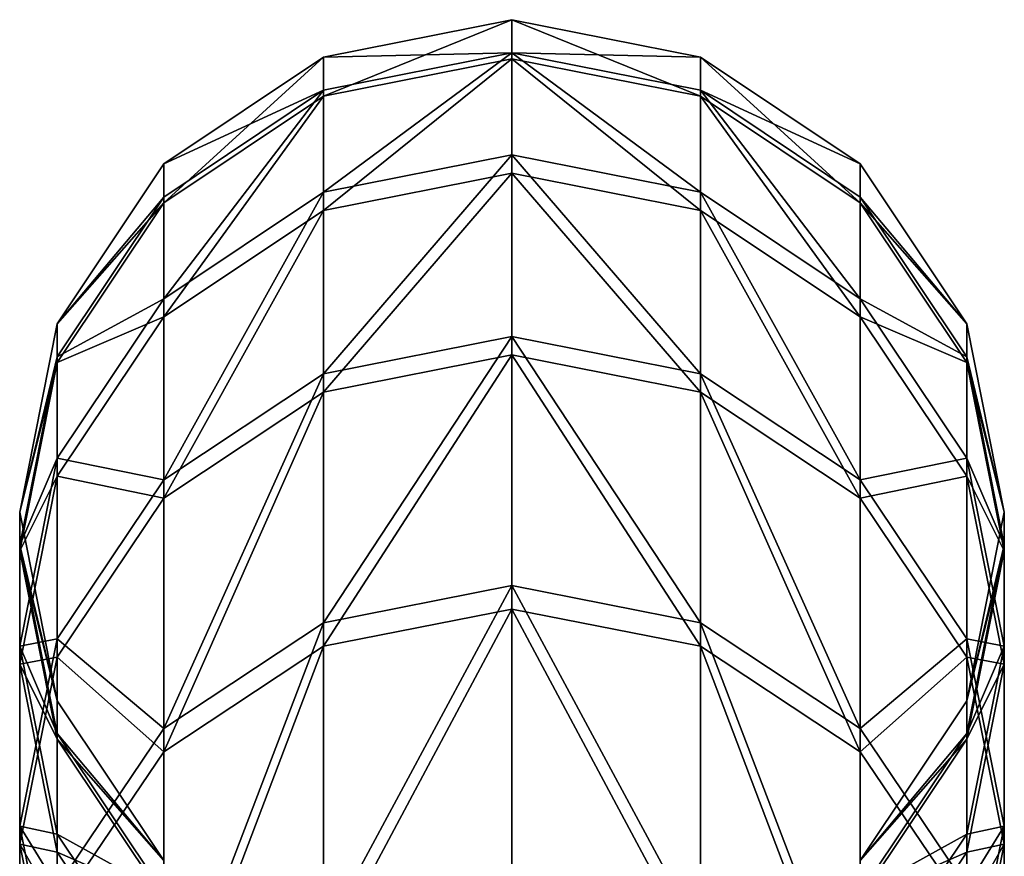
# Model space of a CAD drawing. Header units: millimetres. Extents: x -11.1 to 10.9, y 0.4 to 90.2.
# Tile 13 of 13: x -3.5 to 3.5, y 84.3 to 90.2. Entities that reach past the tile are written whole.
import ezdxf

# ---------------------------------------------------------------- set-up
doc = ezdxf.new("R2010")
doc.units = ezdxf.units.MM
doc.header["$LTSCALE"] = 25.4
doc.layers.get('0').update_dxf_attribs({"true_color": 0xff5454})

# ---------------------------------------------------------------- blocks, each defined once
blk = doc.blocks.new('LVM-48V-150W-INSIDE-POWER-SUPPLY-10161.STL#1')
at = {"color": 18, "true_color": 0x000000}
mesh = blk.add_polyface(dxfattribs=at)
corners = [(-1.3643, 89.6821, -488.9015), (-0.0249, 90.2259, -474.9251), (-0.0249, 89.9483, -488.9117), (-1.3643, 89.9595, -474.9248)]
mesh.append_faces([[corners[k] for k in face] for face in [(0, 1, 2), (1, 0, 3)]], dxfattribs={"vtx0": -1, "color": 18})
mesh = blk.add_polyface(dxfattribs=at)
corners = [(-1.3643, 89.9595, -474.9248), (-0.0249, 89.9903, -460.901), (-0.0249, 90.2259, -474.9251), (-1.3643, 89.7241, -460.9102)]
mesh.append_faces([[corners[k] for k in face] for face in [(0, 1, 2), (1, 0, 3)]], dxfattribs={"vtx0": -1, "color": 18})
mesh = blk.add_polyface(dxfattribs=at)
corners = [(-0.0249, 90.2259, -474.9251), (1.3145, 89.6821, -488.9015), (-0.0249, 89.9483, -488.9117), (1.3145, 89.9595, -474.9248)]
mesh.append_faces([[corners[k] for k in face] for face in [(0, 1, 2), (1, 0, 3)]], dxfattribs={"vtx0": -1, "color": 18})
mesh = blk.add_polyface(dxfattribs=at)
corners = [(-0.0249, 89.9903, -460.901), (1.3145, 89.9595, -474.9248), (-0.0249, 90.2259, -474.9251), (1.3145, 89.7241, -460.9102)]
mesh.append_faces([[corners[k] for k in face] for face in [(0, 1, 2), (1, 0, 3)]], dxfattribs={"vtx0": -1, "color": 18})
mesh = blk.add_polyface(dxfattribs=at)
corners = [(-2.4998, 88.9239, -488.8722), (-1.3643, 89.9595, -474.9248), (-1.3643, 89.6821, -488.9015), (-2.4998, 89.2008, -474.9238)]
mesh.append_faces([[corners[k] for k in face] for face in [(0, 1, 2), (1, 0, 3)]], dxfattribs={"vtx0": -1, "color": 18})
mesh = blk.add_polyface(dxfattribs=at)
corners = [(-2.4998, 89.2008, -474.9238), (-1.3643, 89.7241, -460.9102), (-1.3643, 89.9595, -474.9248), (-2.4998, 88.9658, -460.9366)]
mesh.append_faces([[corners[k] for k in face] for face in [(0, 1, 2), (1, 0, 3)]], dxfattribs={"vtx0": -1, "color": 18})
mesh = blk.add_polyface(dxfattribs=at)
corners = [(-1.3643, 88.9999, -447.0872), (-0.0249, 89.9903, -460.901), (-1.3643, 89.7241, -460.9102), (-0.0249, 89.2656, -447.0686)]
mesh.append_faces([[corners[k] for k in face] for face in [(0, 1, 2), (1, 0, 3)]], dxfattribs={"vtx0": -1, "color": 18})
mesh = blk.add_polyface(dxfattribs=at)
corners = [(-0.0249, 89.9903, -460.901), (1.3145, 88.9999, -447.0872), (1.3145, 89.7241, -460.9102), (-0.0249, 89.2656, -447.0686)]
mesh.append_faces([[corners[k] for k in face] for face in [(0, 1, 2), (1, 0, 3)]], dxfattribs={"vtx0": -1, "color": 18})
mesh = blk.add_polyface(dxfattribs=at)
corners = [(1.3145, 89.9595, -474.9248), (2.45, 88.9239, -488.8722), (1.3145, 89.6821, -488.9015), (2.45, 89.2008, -474.9238)]
mesh.append_faces([[corners[k] for k in face] for face in [(0, 1, 2), (1, 0, 3)]], dxfattribs={"vtx0": -1, "color": 18})
mesh = blk.add_polyface(dxfattribs=at)
corners = [(1.3145, 89.7241, -460.9102), (2.45, 89.2008, -474.9238), (1.3145, 89.9595, -474.9248), (2.45, 88.9658, -460.9366)]
mesh.append_faces([[corners[k] for k in face] for face in [(0, 1, 2), (1, 0, 3)]], dxfattribs={"vtx0": -1, "color": 18})
mesh = blk.add_polyface(dxfattribs=at)
corners = [(-1.3643, 88.8699, -502.9149), (-0.0249, 89.9483, -488.9117), (-0.0249, 89.1355, -502.9355), (-1.3643, 89.6821, -488.9015)]
mesh.append_faces([[corners[k] for k in face] for face in [(0, 1, 2), (1, 0, 3)]], dxfattribs={"vtx0": -1, "color": 18})
mesh = blk.add_polyface(dxfattribs=at)
corners = [(-0.0249, 89.9483, -488.9117), (1.3145, 88.8699, -502.9149), (-0.0249, 89.1355, -502.9355), (1.3145, 89.6821, -488.9015)]
mesh.append_faces([[corners[k] for k in face] for face in [(0, 1, 2), (1, 0, 3)]], dxfattribs={"vtx0": -1, "color": 18})
mesh = blk.add_polyface(dxfattribs=at)
corners = [(-2.4998, 88.243, -447.1401), (-1.3643, 89.7241, -460.9102), (-2.4998, 88.9658, -460.9366), (-1.3643, 88.9999, -447.0872)]
mesh.append_faces([[corners[k] for k in face] for face in [(0, 1, 2), (1, 0, 3)]], dxfattribs={"vtx0": -1, "color": 18})
mesh = blk.add_polyface(dxfattribs=at)
corners = [(-2.4998, 88.1134, -502.8563), (-1.3643, 89.6821, -488.9015), (-1.3643, 88.8699, -502.9149), (-2.4998, 88.9239, -488.8722)]
mesh.append_faces([[corners[k] for k in face] for face in [(0, 1, 2), (1, 0, 3)]], dxfattribs={"vtx0": -1, "color": 18})
mesh = blk.add_polyface(dxfattribs=at)
corners = [(1.3145, 89.7241, -460.9102), (2.45, 88.243, -447.1401), (2.45, 88.9658, -460.9366), (1.3145, 88.9999, -447.0872)]
mesh.append_faces([[corners[k] for k in face] for face in [(0, 1, 2), (1, 0, 3)]], dxfattribs={"vtx0": -1, "color": 18})
mesh = blk.add_polyface(dxfattribs=at)
corners = [(1.3145, 89.6821, -488.9015), (2.45, 88.1134, -502.8563), (1.3145, 88.8699, -502.9149), (2.45, 88.9239, -488.8722)]
mesh.append_faces([[corners[k] for k in face] for face in [(0, 1, 2), (1, 0, 3)]], dxfattribs={"vtx0": -1, "color": 18})
mesh = blk.add_polyface(dxfattribs=at)
corners = [(-1.3643, 87.7098, -432.4637), (-0.0249, 89.2656, -447.0686), (-1.3643, 88.9999, -447.0872), (-0.0249, 87.9748, -432.4355)]
mesh.append_faces([[corners[k] for k in face] for face in [(0, 1, 2), (1, 0, 3)]], dxfattribs={"vtx0": -1, "color": 18})
mesh = blk.add_polyface(dxfattribs=at)
corners = [(-0.0249, 89.2656, -447.0686), (1.3145, 87.7098, -432.4637), (1.3145, 88.9999, -447.0872), (-0.0249, 87.9748, -432.4355)]
mesh.append_faces([[corners[k] for k in face] for face in [(0, 1, 2), (1, 0, 3)]], dxfattribs={"vtx0": -1, "color": 18})
mesh = blk.add_polyface(dxfattribs=at)
corners = [(-3.2585, 88.0653, -474.9222), (-2.4998, 88.9239, -488.8722), (-3.2585, 87.7893, -488.8284), (-2.4998, 89.2008, -474.9238)]
mesh.append_faces([[corners[k] for k in face] for face in [(0, 1, 2), (1, 0, 3)]], dxfattribs={"vtx0": -1, "color": 18})
mesh = blk.add_polyface(dxfattribs=at)
corners = [(-2.4998, 88.9658, -460.9366), (-3.2585, 88.0653, -474.9222), (-3.2585, 87.831, -460.9762), (-2.4998, 89.2008, -474.9238)]
mesh.append_faces([[corners[k] for k in face] for face in [(0, 1, 2), (1, 0, 3)]], dxfattribs={"vtx0": -1, "color": 18})
mesh = blk.add_polyface(dxfattribs=at)
corners = [(2.45, 88.9239, -488.8722), (3.2087, 88.0653, -474.9222), (3.2087, 87.7893, -488.8284), (2.45, 89.2008, -474.9238)]
mesh.append_faces([[corners[k] for k in face] for face in [(0, 1, 2), (1, 0, 3)]], dxfattribs={"vtx0": -1, "color": 18})
mesh = blk.add_polyface(dxfattribs=at)
corners = [(3.2087, 88.0653, -474.9222), (2.45, 88.9658, -460.9366), (3.2087, 87.831, -460.9762), (2.45, 89.2008, -474.9238)]
mesh.append_faces([[corners[k] for k in face] for face in [(0, 1, 2), (1, 0, 3)]], dxfattribs={"vtx0": -1, "color": 18})
mesh = blk.add_polyface(dxfattribs=at)
corners = [(-1.3643, 87.5785, -516.2806), (-0.0249, 89.1355, -502.9355), (-0.0249, 87.8432, -516.3112), (-1.3643, 88.8699, -502.9149)]
mesh.append_faces([[corners[k] for k in face] for face in [(0, 1, 2), (1, 0, 3)]], dxfattribs={"vtx0": -1, "color": 18})
mesh = blk.add_polyface(dxfattribs=at)
corners = [(-0.0249, 89.1355, -502.9355), (1.3145, 87.5785, -516.2806), (-0.0249, 87.8432, -516.3112), (1.3145, 88.8699, -502.9149)]
mesh.append_faces([[corners[k] for k in face] for face in [(0, 1, 2), (1, 0, 3)]], dxfattribs={"vtx0": -1, "color": 18})
mesh = blk.add_polyface(dxfattribs=at)
corners = [(-2.4998, 86.9553, -432.5441), (-1.3643, 88.9999, -447.0872), (-2.4998, 88.243, -447.1401), (-1.3643, 87.7098, -432.4637)]
mesh.append_faces([[corners[k] for k in face] for face in [(0, 1, 2), (1, 0, 3)]], dxfattribs={"vtx0": -1, "color": 18})
mesh = blk.add_polyface(dxfattribs=at)
corners = [(1.3145, 88.9999, -447.0872), (2.45, 86.9553, -432.5441), (2.45, 88.243, -447.1401), (1.3145, 87.7098, -432.4637)]
mesh.append_faces([[corners[k] for k in face] for face in [(0, 1, 2), (1, 0, 3)]], dxfattribs={"vtx0": -1, "color": 18})
mesh = blk.add_polyface(dxfattribs=at)
corners = [(-2.4998, 88.243, -447.1401), (-3.2585, 87.831, -460.9762), (-3.2585, 87.1102, -447.2192), (-2.4998, 88.9658, -460.9366)]
mesh.append_faces([[corners[k] for k in face] for face in [(0, 1, 2), (1, 0, 3)]], dxfattribs={"vtx0": -1, "color": 18})
mesh = blk.add_polyface(dxfattribs=at)
corners = [(-3.2585, 87.7893, -488.8284), (-2.4998, 88.1134, -502.8563), (-3.2585, 86.9814, -502.7686), (-2.4998, 88.9239, -488.8722)]
mesh.append_faces([[corners[k] for k in face] for face in [(0, 1, 2), (1, 0, 3)]], dxfattribs={"vtx0": -1, "color": 18})
mesh = blk.add_polyface(dxfattribs=at)
corners = [(3.2087, 87.831, -460.9762), (2.45, 88.243, -447.1401), (3.2087, 87.1102, -447.2192), (2.45, 88.9658, -460.9366)]
mesh.append_faces([[corners[k] for k in face] for face in [(0, 1, 2), (1, 0, 3)]], dxfattribs={"vtx0": -1, "color": 18})
mesh = blk.add_polyface(dxfattribs=at)
corners = [(2.45, 88.1134, -502.8563), (3.2087, 87.7893, -488.8284), (3.2087, 86.9814, -502.7686), (2.45, 88.9239, -488.8722)]
mesh.append_faces([[corners[k] for k in face] for face in [(0, 1, 2), (1, 0, 3)]], dxfattribs={"vtx0": -1, "color": 18})
mesh = blk.add_polyface(dxfattribs=at)
corners = [(-2.4998, 86.8249, -516.1931), (-1.3643, 88.8699, -502.9149), (-1.3643, 87.5785, -516.2806), (-2.4998, 88.1134, -502.8563)]
mesh.append_faces([[corners[k] for k in face] for face in [(0, 1, 2), (1, 0, 3)]], dxfattribs={"vtx0": -1, "color": 18})
mesh = blk.add_polyface(dxfattribs=at)
corners = [(1.3145, 88.8699, -502.9149), (2.45, 86.8249, -516.1931), (1.3145, 87.5785, -516.2806), (2.45, 88.1134, -502.8563)]
mesh.append_faces([[corners[k] for k in face] for face in [(0, 1, 2), (1, 0, 3)]], dxfattribs={"vtx0": -1, "color": 18})
mesh = blk.add_polyface(dxfattribs=at)
corners = [(-2.4998, 86.9553, -432.5441), (-3.2585, 87.1102, -447.2192), (-3.2585, 85.8262, -432.6644), (-2.4998, 88.243, -447.1401)]
mesh.append_faces([[corners[k] for k in face] for face in [(0, 1, 2), (1, 0, 3)]], dxfattribs={"vtx0": -1, "color": 18})
mesh = blk.add_polyface(dxfattribs=at)
corners = [(3.2087, 87.1102, -447.2192), (2.45, 86.9553, -432.5441), (3.2087, 85.8262, -432.6644), (2.45, 88.243, -447.1401)]
mesh.append_faces([[corners[k] for k in face] for face in [(0, 1, 2), (1, 0, 3)]], dxfattribs={"vtx0": -1, "color": 18})
mesh = blk.add_polyface(dxfattribs=at)
corners = [(-3.5249, 86.7259, -474.9205), (-3.2585, 87.7893, -488.8284), (-3.5249, 86.4509, -488.7768), (-3.2585, 88.0653, -474.9222)]
mesh.append_faces([[corners[k] for k in face] for face in [(0, 1, 2), (1, 0, 3)]], dxfattribs={"vtx0": -1, "color": 18})
mesh = blk.add_polyface(dxfattribs=at)
corners = [(-3.2585, 87.831, -460.9762), (-3.5249, 86.7259, -474.9205), (-3.5249, 86.4924, -461.0228), (-3.2585, 88.0653, -474.9222)]
mesh.append_faces([[corners[k] for k in face] for face in [(0, 1, 2), (1, 0, 3)]], dxfattribs={"vtx0": -1, "color": 18})
mesh = blk.add_polyface(dxfattribs=at)
corners = [(-3.2585, 86.9814, -502.7686), (-2.4998, 86.8249, -516.1931), (-3.2585, 85.6969, -516.0623), (-2.4998, 88.1134, -502.8563)]
mesh.append_faces([[corners[k] for k in face] for face in [(0, 1, 2), (1, 0, 3)]], dxfattribs={"vtx0": -1, "color": 18})
mesh = blk.add_polyface(dxfattribs=at)
corners = [(2.45, 86.8249, -516.1931), (3.2087, 86.9814, -502.7686), (3.2087, 85.6969, -516.0623), (2.45, 88.1134, -502.8563)]
mesh.append_faces([[corners[k] for k in face] for face in [(0, 1, 2), (1, 0, 3)]], dxfattribs={"vtx0": -1, "color": 18})
mesh = blk.add_polyface(dxfattribs=at)
corners = [(3.2087, 87.7893, -488.8284), (3.4751, 86.7259, -474.9205), (3.4751, 86.4509, -488.7768), (3.2087, 88.0653, -474.9222)]
mesh.append_faces([[corners[k] for k in face] for face in [(0, 1, 2), (1, 0, 3)]], dxfattribs={"vtx0": -1, "color": 18})
mesh = blk.add_polyface(dxfattribs=at)
corners = [(3.4751, 86.7259, -474.9205), (3.2087, 87.831, -460.9762), (3.4751, 86.4924, -461.0228), (3.2087, 88.0653, -474.9222)]
mesh.append_faces([[corners[k] for k in face] for face in [(0, 1, 2), (1, 0, 3)]], dxfattribs={"vtx0": -1, "color": 18})
mesh = blk.add_polyface(dxfattribs=at)
corners = [(-1.3643, 85.9403, -418.2567), (-0.0249, 87.9748, -432.4355), (-1.3643, 87.7098, -432.4637), (-0.0249, 86.2041, -418.2191)]
mesh.append_faces([[corners[k] for k in face] for face in [(0, 1, 2), (1, 0, 3)]], dxfattribs={"vtx0": -1, "color": 18})
mesh = blk.add_polyface(dxfattribs=at)
corners = [(-0.0249, 87.9748, -432.4355), (1.3145, 85.9403, -418.2567), (1.3145, 87.7098, -432.4637), (-0.0249, 86.2041, -418.2191)]
mesh.append_faces([[corners[k] for k in face] for face in [(0, 1, 2), (1, 0, 3)]], dxfattribs={"vtx0": -1, "color": 18})
mesh = blk.add_polyface(dxfattribs=at)
corners = [(-3.2585, 87.1102, -447.2192), (-3.5249, 86.4924, -461.0228), (-3.5249, 85.7741, -447.3126), (-3.2585, 87.831, -460.9762)]
mesh.append_faces([[corners[k] for k in face] for face in [(0, 1, 2), (1, 0, 3)]], dxfattribs={"vtx0": -1, "color": 18})
mesh = blk.add_polyface(dxfattribs=at)
corners = [(-3.5249, 86.4509, -488.7768), (-3.2585, 86.9814, -502.7686), (-3.5249, 85.646, -502.6651), (-3.2585, 87.7893, -488.8284)]
mesh.append_faces([[corners[k] for k in face] for face in [(0, 1, 2), (1, 0, 3)]], dxfattribs={"vtx0": -1, "color": 18})
mesh = blk.add_polyface(dxfattribs=at)
corners = [(-1.3643, 85.7735, -529.5601), (-0.0249, 87.8432, -516.3112), (-0.0249, 86.0367, -529.6012), (-1.3643, 87.5785, -516.2806)]
mesh.append_faces([[corners[k] for k in face] for face in [(0, 1, 2), (1, 0, 3)]], dxfattribs={"vtx0": -1, "color": 18})
mesh = blk.add_polyface(dxfattribs=at)
corners = [(-0.0249, 87.8432, -516.3112), (1.3145, 85.7735, -529.5601), (-0.0249, 86.0367, -529.6012), (1.3145, 87.5785, -516.2806)]
mesh.append_faces([[corners[k] for k in face] for face in [(0, 1, 2), (1, 0, 3)]], dxfattribs={"vtx0": -1, "color": 18})
mesh = blk.add_polyface(dxfattribs=at)
corners = [(3.4751, 86.4924, -461.0228), (3.2087, 87.1102, -447.2192), (3.4751, 85.7741, -447.3126), (3.2087, 87.831, -460.9762)]
mesh.append_faces([[corners[k] for k in face] for face in [(0, 1, 2), (1, 0, 3)]], dxfattribs={"vtx0": -1, "color": 18})
mesh = blk.add_polyface(dxfattribs=at)
corners = [(3.2087, 86.9814, -502.7686), (3.4751, 86.4509, -488.7768), (3.4751, 85.646, -502.6651), (3.2087, 87.7893, -488.8284)]
mesh.append_faces([[corners[k] for k in face] for face in [(0, 1, 2), (1, 0, 3)]], dxfattribs={"vtx0": -1, "color": 18})
mesh = blk.add_polyface(dxfattribs=at)
corners = [(-2.4998, 85.1891, -418.3639), (-1.3643, 87.7098, -432.4637), (-2.4998, 86.9553, -432.5441), (-1.3643, 85.9403, -418.2567)]
mesh.append_faces([[corners[k] for k in face] for face in [(0, 1, 2), (1, 0, 3)]], dxfattribs={"vtx0": -1, "color": 18})
mesh = blk.add_polyface(dxfattribs=at)
corners = [(1.3145, 87.7098, -432.4637), (2.45, 85.1891, -418.3639), (2.45, 86.9553, -432.5441), (1.3145, 85.9403, -418.2567)]
mesh.append_faces([[corners[k] for k in face] for face in [(0, 1, 2), (1, 0, 3)]], dxfattribs={"vtx0": -1, "color": 18})
mesh = blk.add_polyface(dxfattribs=at)
corners = [(-2.4998, 85.0238, -529.4431), (-1.3643, 87.5785, -516.2806), (-1.3643, 85.7735, -529.5601), (-2.4998, 86.8249, -516.1931)]
mesh.append_faces([[corners[k] for k in face] for face in [(0, 1, 2), (1, 0, 3)]], dxfattribs={"vtx0": -1, "color": 18})
mesh = blk.add_polyface(dxfattribs=at)
corners = [(1.3145, 87.5785, -516.2806), (2.45, 85.0238, -529.4431), (1.3145, 85.7735, -529.5601), (2.45, 86.8249, -516.1931)]
mesh.append_faces([[corners[k] for k in face] for face in [(0, 1, 2), (1, 0, 3)]], dxfattribs={"vtx0": -1, "color": 18})
mesh = blk.add_polyface(dxfattribs=at)
corners = [(-3.2585, 85.8262, -432.6644), (-3.5249, 85.7741, -447.3126), (-3.5249, 84.4942, -432.8063), (-3.2585, 87.1102, -447.2192)]
mesh.append_faces([[corners[k] for k in face] for face in [(0, 1, 2), (1, 0, 3)]], dxfattribs={"vtx0": -1, "color": 18})
mesh = blk.add_polyface(dxfattribs=at)
corners = [(3.4751, 85.7741, -447.3126), (3.2087, 85.8262, -432.6644), (3.4751, 84.4942, -432.8063), (3.2087, 87.1102, -447.2192)]
mesh.append_faces([[corners[k] for k in face] for face in [(0, 1, 2), (1, 0, 3)]], dxfattribs={"vtx0": -1, "color": 18})
mesh = blk.add_polyface(dxfattribs=at)
corners = [(-3.5249, 85.646, -502.6651), (-3.2585, 85.6969, -516.0623), (-3.5249, 84.3664, -515.908), (-3.2585, 86.9814, -502.7686)]
mesh.append_faces([[corners[k] for k in face] for face in [(0, 1, 2), (1, 0, 3)]], dxfattribs={"vtx0": -1, "color": 18})
mesh = blk.add_polyface(dxfattribs=at)
corners = [(-2.4998, 85.1891, -418.3639), (-3.2585, 85.8262, -432.6644), (-3.2585, 84.0649, -418.5243), (-2.4998, 86.9553, -432.5441)]
mesh.append_faces([[corners[k] for k in face] for face in [(0, 1, 2), (1, 0, 3)]], dxfattribs={"vtx0": -1, "color": 18})
mesh = blk.add_polyface(dxfattribs=at)
corners = [(3.2087, 85.8262, -432.6644), (2.45, 85.1891, -418.3639), (3.2087, 84.0649, -418.5243), (2.45, 86.9553, -432.5441)]
mesh.append_faces([[corners[k] for k in face] for face in [(0, 1, 2), (1, 0, 3)]], dxfattribs={"vtx0": -1, "color": 18})
mesh = blk.add_polyface(dxfattribs=at)
corners = [(3.2087, 85.6969, -516.0623), (3.4751, 85.646, -502.6651), (3.4751, 84.3664, -515.908), (3.2087, 86.9814, -502.7686)]
mesh.append_faces([[corners[k] for k in face] for face in [(0, 1, 2), (1, 0, 3)]], dxfattribs={"vtx0": -1, "color": 18})
mesh = blk.add_polyface(dxfattribs=at)
corners = [(-3.2585, 85.6969, -516.0623), (-2.4998, 85.0238, -529.4431), (-3.2585, 83.902, -529.2678), (-2.4998, 86.8249, -516.1931)]
mesh.append_faces([[corners[k] for k in face] for face in [(0, 1, 2), (1, 0, 3)]], dxfattribs={"vtx0": -1, "color": 18})
mesh = blk.add_polyface(dxfattribs=at)
corners = [(2.45, 85.0238, -529.4431), (3.2087, 85.6969, -516.0623), (3.2087, 83.902, -529.2678), (2.45, 86.8249, -516.1931)]
mesh.append_faces([[corners[k] for k in face] for face in [(0, 1, 2), (1, 0, 3)]], dxfattribs={"vtx0": -1, "color": 18})
mesh = blk.add_polyface(dxfattribs=at)
corners = [(-3.2585, 85.3865, -474.9187), (-3.5249, 86.4509, -488.7768), (-3.2585, 85.1125, -488.7251), (-3.5249, 86.7259, -474.9205)]
mesh.append_faces([[corners[k] for k in face] for face in [(0, 1, 2), (1, 0, 3)]], dxfattribs={"vtx0": -1, "color": 18})
mesh = blk.add_polyface(dxfattribs=at)
corners = [(-3.5249, 86.4924, -461.0228), (-3.2585, 85.3865, -474.9187), (-3.2585, 85.1538, -461.0694), (-3.5249, 86.7259, -474.9205)]
mesh.append_faces([[corners[k] for k in face] for face in [(0, 1, 2), (1, 0, 3)]], dxfattribs={"vtx0": -1, "color": 18})
mesh = blk.add_polyface(dxfattribs=at)
corners = [(3.4751, 86.4509, -488.7768), (3.2087, 85.3865, -474.9187), (3.2087, 85.1125, -488.7251), (3.4751, 86.7259, -474.9205)]
mesh.append_faces([[corners[k] for k in face] for face in [(0, 1, 2), (1, 0, 3)]], dxfattribs={"vtx0": -1, "color": 18})
mesh = blk.add_polyface(dxfattribs=at)
corners = [(3.2087, 85.3865, -474.9187), (3.4751, 86.4924, -461.0228), (3.2087, 85.1538, -461.0694), (3.4751, 86.7259, -474.9205)]
mesh.append_faces([[corners[k] for k in face] for face in [(0, 1, 2), (1, 0, 3)]], dxfattribs={"vtx0": -1, "color": 18})
mesh = blk.add_polyface(dxfattribs=at)
corners = [(-3.5249, 85.7741, -447.3126), (-3.2585, 85.1538, -461.0694), (-3.2585, 84.4379, -447.4059), (-3.5249, 86.4924, -461.0228)]
mesh.append_faces([[corners[k] for k in face] for face in [(0, 1, 2), (1, 0, 3)]], dxfattribs={"vtx0": -1, "color": 18})
mesh = blk.add_polyface(dxfattribs=at)
corners = [(-3.2585, 85.1125, -488.7251), (-3.5249, 85.646, -502.6651), (-3.2585, 84.3106, -502.5616), (-3.5249, 86.4509, -488.7768)]
mesh.append_faces([[corners[k] for k in face] for face in [(0, 1, 2), (1, 0, 3)]], dxfattribs={"vtx0": -1, "color": 18})
mesh = blk.add_polyface(dxfattribs=at)
corners = [(3.2087, 85.1538, -461.0694), (3.4751, 85.7741, -447.3126), (3.2087, 84.4379, -447.4059), (3.4751, 86.4924, -461.0228)]
mesh.append_faces([[corners[k] for k in face] for face in [(0, 1, 2), (1, 0, 3)]], dxfattribs={"vtx0": -1, "color": 18})
mesh = blk.add_polyface(dxfattribs=at)
corners = [(3.4751, 85.646, -502.6651), (3.2087, 85.1125, -488.7251), (3.2087, 84.3106, -502.5616), (3.4751, 86.4509, -488.7768)]
mesh.append_faces([[corners[k] for k in face] for face in [(0, 1, 2), (1, 0, 3)]], dxfattribs={"vtx0": -1, "color": 18})
mesh = blk.add_polyface(dxfattribs=at)
corners = [(-1.3643, 83.7175, -404.4375), (-0.0249, 86.2041, -418.2191), (-1.3643, 85.9403, -418.2567), (-0.0249, 83.9798, -404.3905)]
mesh.append_faces([[corners[k] for k in face] for face in [(0, 1, 2), (1, 0, 3)]], dxfattribs={"vtx0": -1, "color": 18})
mesh = blk.add_polyface(dxfattribs=at)
corners = [(-0.0249, 86.2041, -418.2191), (1.3145, 83.7175, -404.4375), (1.3145, 85.9403, -418.2567), (-0.0249, 83.9798, -404.3905)]
mesh.append_faces([[corners[k] for k in face] for face in [(0, 1, 2), (1, 0, 3)]], dxfattribs={"vtx0": -1, "color": 18})
mesh = blk.add_polyface(dxfattribs=at)
corners = [(-1.3643, 83.5306, -542.3001), (-0.0249, 86.0367, -529.6012), (-0.0249, 83.7921, -542.3514), (-1.3643, 85.7735, -529.5601)]
mesh.append_faces([[corners[k] for k in face] for face in [(0, 1, 2), (1, 0, 3)]], dxfattribs={"vtx0": -1, "color": 18})
mesh = blk.add_polyface(dxfattribs=at)
corners = [(-0.0249, 86.0367, -529.6012), (1.3145, 83.5306, -542.3001), (-0.0249, 83.7921, -542.3514), (1.3145, 85.7735, -529.5601)]
mesh.append_faces([[corners[k] for k in face] for face in [(0, 1, 2), (1, 0, 3)]], dxfattribs={"vtx0": -1, "color": 18})
mesh = blk.add_polyface(dxfattribs=at)
corners = [(-2.4998, 82.9707, -404.5714), (-1.3643, 85.9403, -418.2567), (-2.4998, 85.1891, -418.3639), (-1.3643, 83.7175, -404.4375)]
mesh.append_faces([[corners[k] for k in face] for face in [(0, 1, 2), (1, 0, 3)]], dxfattribs={"vtx0": -1, "color": 18})
mesh = blk.add_polyface(dxfattribs=at)
corners = [(1.3145, 85.9403, -418.2567), (2.45, 82.9707, -404.5714), (2.45, 85.1891, -418.3639), (1.3145, 83.7175, -404.4375)]
mesh.append_faces([[corners[k] for k in face] for face in [(0, 1, 2), (1, 0, 3)]], dxfattribs={"vtx0": -1, "color": 18})
mesh = blk.add_polyface(dxfattribs=at)
corners = [(-3.2585, 84.0649, -418.5243), (-3.5249, 84.4942, -432.8063), (-3.5249, 82.7388, -418.7135), (-3.2585, 85.8262, -432.6644)]
mesh.append_faces([[corners[k] for k in face] for face in [(0, 1, 2), (1, 0, 3)]], dxfattribs={"vtx0": -1, "color": 18})
mesh = blk.add_polyface(dxfattribs=at)
corners = [(3.4751, 84.4942, -432.8063), (3.2087, 84.0649, -418.5243), (3.4751, 82.7388, -418.7135), (3.2087, 85.8262, -432.6644)]
mesh.append_faces([[corners[k] for k in face] for face in [(0, 1, 2), (1, 0, 3)]], dxfattribs={"vtx0": -1, "color": 18})
mesh = blk.add_polyface(dxfattribs=at)
corners = [(-3.5249, 84.4942, -432.8063), (-3.2585, 84.4379, -447.4059), (-3.2585, 83.1622, -432.9482), (-3.5249, 85.7741, -447.3126)]
mesh.append_faces([[corners[k] for k in face] for face in [(0, 1, 2), (1, 0, 3)]], dxfattribs={"vtx0": -1, "color": 18})
mesh = blk.add_polyface(dxfattribs=at)
corners = [(-2.4998, 82.7861, -542.1542), (-1.3643, 85.7735, -529.5601), (-1.3643, 83.5306, -542.3001), (-2.4998, 85.0238, -529.4431)]
mesh.append_faces([[corners[k] for k in face] for face in [(0, 1, 2), (1, 0, 3)]], dxfattribs={"vtx0": -1, "color": 18})
mesh = blk.add_polyface(dxfattribs=at)
corners = [(1.3145, 85.7735, -529.5601), (2.45, 82.7861, -542.1542), (1.3145, 83.5306, -542.3001), (2.45, 85.0238, -529.4431)]
mesh.append_faces([[corners[k] for k in face] for face in [(0, 1, 2), (1, 0, 3)]], dxfattribs={"vtx0": -1, "color": 18})
mesh = blk.add_polyface(dxfattribs=at)
corners = [(3.2087, 84.4379, -447.4059), (3.4751, 84.4942, -432.8063), (3.2087, 83.1622, -432.9482), (3.4751, 85.7741, -447.3126)]
mesh.append_faces([[corners[k] for k in face] for face in [(0, 1, 2), (1, 0, 3)]], dxfattribs={"vtx0": -1, "color": 18})
mesh = blk.add_polyface(dxfattribs=at)
corners = [(-3.5249, 84.3664, -515.908), (-3.2585, 83.902, -529.2678), (-3.5249, 82.5786, -529.0612), (-3.2585, 85.6969, -516.0623)]
mesh.append_faces([[corners[k] for k in face] for face in [(0, 1, 2), (1, 0, 3)]], dxfattribs={"vtx0": -1, "color": 18})
mesh = blk.add_polyface(dxfattribs=at)
corners = [(3.2087, 83.902, -529.2678), (3.4751, 84.3664, -515.908), (3.4751, 82.5786, -529.0612), (3.2087, 85.6969, -516.0623)]
mesh.append_faces([[corners[k] for k in face] for face in [(0, 1, 2), (1, 0, 3)]], dxfattribs={"vtx0": -1, "color": 18})
mesh = blk.add_polyface(dxfattribs=at)
corners = [(-3.2585, 84.3106, -502.5616), (-3.5249, 84.3664, -515.908), (-3.2585, 83.036, -515.7537), (-3.5249, 85.646, -502.6651)]
mesh.append_faces([[corners[k] for k in face] for face in [(0, 1, 2), (1, 0, 3)]], dxfattribs={"vtx0": -1, "color": 18})
mesh = blk.add_polyface(dxfattribs=at)
corners = [(3.4751, 84.3664, -515.908), (3.2087, 84.3106, -502.5616), (3.2087, 83.036, -515.7537), (3.4751, 85.646, -502.6651)]
mesh.append_faces([[corners[k] for k in face] for face in [(0, 1, 2), (1, 0, 3)]], dxfattribs={"vtx0": -1, "color": 18})
mesh = blk.add_polyface(dxfattribs=at)
corners = [(-2.4998, 84.251, -474.9172), (-3.2585, 85.1125, -488.7251), (-2.4998, 83.9779, -488.6813), (-3.2585, 85.3865, -474.9187)]
mesh.append_faces([[corners[k] for k in face] for face in [(0, 1, 2), (1, 0, 3)]], dxfattribs={"vtx0": -1, "color": 18})
mesh = blk.add_polyface(dxfattribs=at)
corners = [(-3.2585, 85.1538, -461.0694), (-2.4998, 84.251, -474.9172), (-2.4998, 84.0191, -461.1089), (-3.2585, 85.3865, -474.9187)]
mesh.append_faces([[corners[k] for k in face] for face in [(0, 1, 2), (1, 0, 3)]], dxfattribs={"vtx0": -1, "color": 18})
mesh = blk.add_polyface(dxfattribs=at)
corners = [(3.2087, 85.1125, -488.7251), (2.45, 84.251, -474.9172), (2.45, 83.9779, -488.6813), (3.2087, 85.3865, -474.9187)]
mesh.append_faces([[corners[k] for k in face] for face in [(0, 1, 2), (1, 0, 3)]], dxfattribs={"vtx0": -1, "color": 18})
mesh = blk.add_polyface(dxfattribs=at)
corners = [(2.45, 84.251, -474.9172), (3.2087, 85.1538, -461.0694), (2.45, 84.0191, -461.1089), (3.2087, 85.3865, -474.9187)]
mesh.append_faces([[corners[k] for k in face] for face in [(0, 1, 2), (1, 0, 3)]], dxfattribs={"vtx0": -1, "color": 18})
mesh = blk.add_polyface(dxfattribs=at)
corners = [(-2.4998, 82.9707, -404.5714), (-3.2585, 84.0649, -418.5243), (-3.2585, 81.853, -404.7719), (-2.4998, 85.1891, -418.3639)]
mesh.append_faces([[corners[k] for k in face] for face in [(0, 1, 2), (1, 0, 3)]], dxfattribs={"vtx0": -1, "color": 18})
mesh = blk.add_polyface(dxfattribs=at)
corners = [(-3.2585, 84.4379, -447.4059), (-2.4998, 84.0191, -461.1089), (-2.4998, 83.3052, -447.4851), (-3.2585, 85.1538, -461.0694)]
mesh.append_faces([[corners[k] for k in face] for face in [(0, 1, 2), (1, 0, 3)]], dxfattribs={"vtx0": -1, "color": 18})
mesh = blk.add_polyface(dxfattribs=at)
corners = [(3.2087, 84.0649, -418.5243), (2.45, 82.9707, -404.5714), (3.2087, 81.853, -404.7719), (2.45, 85.1891, -418.3639)]
mesh.append_faces([[corners[k] for k in face] for face in [(0, 1, 2), (1, 0, 3)]], dxfattribs={"vtx0": -1, "color": 18})
mesh = blk.add_polyface(dxfattribs=at)
corners = [(2.45, 84.0191, -461.1089), (3.2087, 84.4379, -447.4059), (2.45, 83.3052, -447.4851), (3.2087, 85.1538, -461.0694)]
mesh.append_faces([[corners[k] for k in face] for face in [(0, 1, 2), (1, 0, 3)]], dxfattribs={"vtx0": -1, "color": 18})
mesh = blk.add_polyface(dxfattribs=at)
corners = [(-2.4998, 83.9779, -488.6813), (-3.2585, 84.3106, -502.5616), (-2.4998, 83.1785, -502.4739), (-3.2585, 85.1125, -488.7251)]
mesh.append_faces([[corners[k] for k in face] for face in [(0, 1, 2), (1, 0, 3)]], dxfattribs={"vtx0": -1, "color": 18})
mesh = blk.add_polyface(dxfattribs=at)
corners = [(3.2087, 84.3106, -502.5616), (2.45, 83.9779, -488.6813), (2.45, 83.1785, -502.4739), (3.2087, 85.1125, -488.7251)]
mesh.append_faces([[corners[k] for k in face] for face in [(0, 1, 2), (1, 0, 3)]], dxfattribs={"vtx0": -1, "color": 18})
mesh = blk.add_polyface(dxfattribs=at)
corners = [(-3.2585, 83.902, -529.2678), (-2.4998, 82.7861, -542.1542), (-3.2585, 81.6718, -541.9357), (-2.4998, 85.0238, -529.4431)]
mesh.append_faces([[corners[k] for k in face] for face in [(0, 1, 2), (1, 0, 3)]], dxfattribs={"vtx0": -1, "color": 18})
mesh = blk.add_polyface(dxfattribs=at)
corners = [(2.45, 82.7861, -542.1542), (3.2087, 83.902, -529.2678), (3.2087, 81.6718, -541.9357), (2.45, 85.0238, -529.4431)]
mesh.append_faces([[corners[k] for k in face] for face in [(0, 1, 2), (1, 0, 3)]], dxfattribs={"vtx0": -1, "color": 18})
mesh = blk.add_polyface(dxfattribs=at)
corners = [(-3.5249, 82.7388, -418.7135), (-3.2585, 83.1622, -432.9482), (-3.2585, 81.4127, -418.9026), (-3.5249, 84.4942, -432.8063)]
mesh.append_faces([[corners[k] for k in face] for face in [(0, 1, 2), (1, 0, 3)]], dxfattribs={"vtx0": -1, "color": 18})
mesh = blk.add_polyface(dxfattribs=at)
corners = [(3.2087, 83.1622, -432.9482), (3.4751, 82.7388, -418.7135), (3.2087, 81.4127, -418.9026), (3.4751, 84.4942, -432.8063)]
mesh.append_faces([[corners[k] for k in face] for face in [(0, 1, 2), (1, 0, 3)]], dxfattribs={"vtx0": -1, "color": 18})
mesh = blk.add_polyface(dxfattribs=at)
corners = [(-3.2585, 83.1622, -432.9482), (-2.4998, 83.3052, -447.4851), (-2.4998, 82.033, -433.0685), (-3.2585, 84.4379, -447.4059)]
mesh.append_faces([[corners[k] for k in face] for face in [(0, 1, 2), (1, 0, 3)]], dxfattribs={"vtx0": -1, "color": 18})
mesh = blk.add_polyface(dxfattribs=at)
corners = [(2.45, 83.3052, -447.4851), (3.2087, 83.1622, -432.9482), (2.45, 82.033, -433.0685), (3.2087, 84.4379, -447.4059)]
mesh.append_faces([[corners[k] for k in face] for face in [(0, 1, 2), (1, 0, 3)]], dxfattribs={"vtx0": -1, "color": 18})
mesh = blk.add_polyface(dxfattribs=at)
corners = [(-3.2585, 83.036, -515.7537), (-3.5249, 82.5786, -529.0612), (-3.2585, 81.2553, -528.8544), (-3.5249, 84.3664, -515.908)]
mesh.append_faces([[corners[k] for k in face] for face in [(0, 1, 2), (1, 0, 3)]], dxfattribs={"vtx0": -1, "color": 18})
mesh = blk.add_polyface(dxfattribs=at)
corners = [(3.4751, 82.5786, -529.0612), (3.2087, 83.036, -515.7537), (3.2087, 81.2553, -528.8544), (3.4751, 84.3664, -515.908)]
mesh.append_faces([[corners[k] for k in face] for face in [(0, 1, 2), (1, 0, 3)]], dxfattribs={"vtx0": -1, "color": 18})
mesh = blk.add_polyface(dxfattribs=at)
corners = [(-2.4998, 83.1785, -502.4739), (-3.2585, 83.036, -515.7537), (-2.4998, 81.908, -515.6229), (-3.2585, 84.3106, -502.5616)]
mesh.append_faces([[corners[k] for k in face] for face in [(0, 1, 2), (1, 0, 3)]], dxfattribs={"vtx0": -1, "color": 18})
mesh = blk.add_polyface(dxfattribs=at)
corners = [(3.2087, 83.036, -515.7537), (2.45, 83.1785, -502.4739), (2.45, 81.908, -515.6229), (3.2087, 84.3106, -502.5616)]
mesh.append_faces([[corners[k] for k in face] for face in [(0, 1, 2), (1, 0, 3)]], dxfattribs={"vtx0": -1, "color": 18})

msp = doc.modelspace()

# ---------------------------------------------------------------- block references
at = {"color": 0}
msp.add_blockref('LVM-48V-150W-INSIDE-POWER-SUPPLY-10161.STL#1', (0, 0), dxfattribs=at)

doc.saveas('drawing.dxf')
